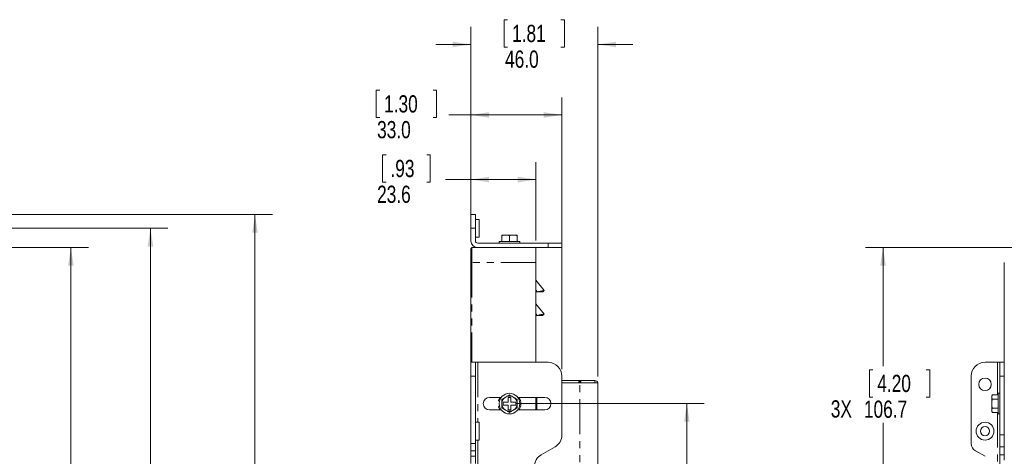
# Model space of a CAD drawing. Header units: millimetres. Extents: x 19 to 844, y 7 to 552.
# Tile 11 of 49: x 361 to 539, y 271 to 350. Entities that reach past the tile are written whole.
import ezdxf

# ---------------------------------------------------------------- set-up
doc = ezdxf.new("R2010")
doc.units = ezdxf.units.MM
doc.linetypes.add('PHANTOM', pattern=[12.7, 6.35, -1.27, 1.27, -1.27, 1.27, -1.27])
doc.styles.add('SLDTEXTSTYLE0', font='TXT', dxfattribs={"width": 0.75})
doc.dimstyles.new('SLDDIMSTYLE0', dxfattribs={"dimtxt": 3.125, "dimasz": 3.302, "dimexe": 0, "dimexo": 0.0625, "dimgap": 0.78125, "dimtad": 0, "dimtih": 1, "dimtoh": 1, "dimlfac": 2, "dimrnd": 1e-09, "dimzin": 12, "dimdsep": 46, "dimtxsty": 'SLDTEXTSTYLE0', "dimsah": 1, "dimcen": 0.09, "dimadec": 0, "dimazin": 3, "dimtfac": 1, "dimtofl": 0, "dimtmove": 0, "dimatfit": 3, "dimfxl": 0, "dimfrac": 2, "dimtolj": 1, "dimtzin": 12, "dimarcsym": 0})
doc.dimstyles.new('SLDDIMSTYLE1', dxfattribs={"dimtxt": 3.125, "dimasz": 3.302, "dimexe": 0, "dimexo": 0.0625, "dimgap": 0.78125, "dimtad": 0, "dimtih": 1, "dimtoh": 1, "dimlfac": 2, "dimrnd": 1e-09, "dimzin": 4, "dimdsep": 46, "dimtxsty": 'SLDTEXTSTYLE0', "dimsah": 1, "dimcen": 0.09, "dimadec": 0, "dimazin": 1, "dimtfac": 1, "dimtofl": 0, "dimtmove": 0, "dimatfit": 3, "dimfxl": 0, "dimfrac": 2, "dimtolj": 1, "dimtzin": 12, "dimarcsym": 0})
doc.dimstyles.new('SLDDIMSTYLE3', dxfattribs={"dimtxt": 3.125, "dimasz": 3.302, "dimexe": 0, "dimexo": 0.0625, "dimgap": 0.78125, "dimtad": 0, "dimtih": 1, "dimtoh": 1, "dimlfac": 2, "dimrnd": 1e-09, "dimzin": 4, "dimdsep": 46, "dimtxsty": 'SLDTEXTSTYLE0', "dimsah": 1, "dimcen": 0.09, "dimadec": 0, "dimazin": 1, "dimtfac": 1, "dimtmove": 0, "dimatfit": 0, "dimfxl": 0, "dimfrac": 2, "dimtolj": 1, "dimtzin": 12, "dimarcsym": 0})

# ---------------------------------------------------------------- blocks, each defined once
blk = doc.blocks.new('*D17')
at = {"color": 7, "linetype": 'Continuous', "lineweight": 0}
for p, q in [((245.07, 314.64), (406.46, 314.64)), ((403.28, 314.64), (403.28, 235.44)), ((397.29, 234.81), (396.66, 234.81)), ((396.66, 234.81), (396.66, 229.85)), ((409.27, 234.81), (409.91, 234.81)), ((409.91, 234.81), (409.91, 229.85)), ((396.66, 229.85), (397.29, 229.85)), ((409.91, 229.85), (409.27, 229.85)), ((403.28, 145.98), (403.28, 225.17)), ((245.07, 145.98), (406.46, 145.98))]:
    blk.add_line(p, q, dxfattribs=at)
for points in [[(403.28, 314.64), (402.78, 311.33), (403.79, 311.33)], [(403.28, 145.98), (403.79, 149.28), (402.78, 149.28)]]:
    blk.add_solid(points, dxfattribs=at)
at = {"color": 7, "linetype": 'Continuous', "lineweight": 0, "char_height": 3.125, "attachment_point": 1, "style": 'SLDTEXTSTYLE0'}
for s, insert in [('13.28', (398.09, 233.88, -3.46)), ('337.3', (396.82, 229.2, -3.46))]:
    blk.add_mtext(s, dxfattribs=dict(at, insert=insert))
blk = doc.blocks.new('*D18')
at = {"color": 7, "linetype": 'Continuous', "lineweight": 0}
for p, q in [((245.97, 312.14), (387.5, 312.14)), ((384.32, 312.14), (384.32, 247.07)), ((381.34, 246.44), (380.7, 246.44)), ((380.7, 246.44), (380.7, 241.48)), ((393.31, 246.44), (393.95, 246.44)), ((393.95, 246.44), (393.95, 241.48)), ((380.7, 241.48), (381.34, 241.48)), ((393.95, 241.48), (393.31, 241.48)), ((384.32, 148.48), (384.32, 236.8)), ((245.97, 148.48), (387.5, 148.48))]:
    blk.add_line(p, q, dxfattribs=at)
for points in [[(384.32, 312.14), (383.82, 308.83), (384.83, 308.83)], [(384.32, 148.48), (384.83, 151.78), (383.82, 151.78)]]:
    blk.add_solid(points, dxfattribs=at)
at = {"color": 7, "linetype": 'Continuous', "lineweight": 0, "char_height": 3.125, "attachment_point": 1, "style": 'SLDTEXTSTYLE0'}
for s, insert in [('12.89', (382.13, 245.5, -3.46)), ('2X', (374.22, 240.88, -3.46)), ('327.3', (380.86, 240.83, -3.46))]:
    blk.add_mtext(s, dxfattribs=dict(at, insert=insert))
blk = doc.blocks.new('*D19')
at = {"color": 7, "linetype": 'Continuous', "lineweight": 0}
for p, q in [((316.73, 308.64), (373.06, 308.64)), ((369.89, 308.64), (369.89, 221.42)), ((363.9, 220.78), (363.27, 220.78)), ((363.27, 220.78), (363.27, 215.82)), ((375.88, 220.78), (376.51, 220.78)), ((376.51, 220.78), (376.51, 215.82)), ((363.27, 215.82), (363.9, 215.82)), ((376.51, 215.82), (375.88, 215.82)), ((369.89, 151.98), (369.89, 211.15)), ((316.73, 151.98), (373.06, 151.98))]:
    blk.add_line(p, q, dxfattribs=at)
for points in [[(369.89, 308.64), (369.38, 305.33), (370.4, 305.33)], [(369.89, 151.98), (370.4, 155.28), (369.38, 155.28)]]:
    blk.add_solid(points, dxfattribs=at)
at = {"color": 7, "linetype": 'Continuous', "lineweight": 0, "char_height": 3.125, "attachment_point": 1, "style": 'SLDTEXTSTYLE0'}
for s, insert in [('12.34', (364.69, 219.85, -3.46)), ('313.3', (363.42, 215.17, -3.46))]:
    blk.add_mtext(s, dxfattribs=dict(at, insert=insert))
blk = doc.blocks.new('*D20')
at = {"color": 7, "linetype": 'Continuous', "lineweight": 0}
for p, q in [((322.93, 287.81), (358.64, 287.81)), ((355.46, 287.81), (355.46, 241.6)), ((350.63, 240.97), (349.99, 240.97)), ((349.99, 240.97), (349.99, 236)), ((360.3, 240.97), (360.93, 240.97)), ((360.93, 240.97), (360.93, 236)), ((349.99, 236), (350.63, 236)), ((360.93, 236), (360.3, 236)), ((355.46, 172.81), (355.46, 231.33)), ((322.93, 172.81), (358.64, 172.81))]:
    blk.add_line(p, q, dxfattribs=at)
for points in [[(355.46, 287.81), (354.95, 284.51), (355.97, 284.51)], [(355.46, 172.81), (355.97, 176.11), (354.95, 176.11)]]:
    blk.add_solid(points, dxfattribs=at)
at = {"color": 7, "linetype": 'Continuous', "lineweight": 0, "char_height": 3.125, "attachment_point": 1, "style": 'SLDTEXTSTYLE0'}
for s, insert in [('9.06', (351.42, 240.03, -3.46)), ('230.0', (349, 235.36, -3.46))]:
    blk.add_mtext(s, dxfattribs=dict(at, insert=insert))
blk = doc.blocks.new('*D28')
at = {"color": 7, "linetype": 'Continuous', "lineweight": 0}
for p, q in [((450.72, 280.31), (484.78, 280.31)), ((481.61, 280.31), (481.61, 235.44)), ((479.77, 234.81), (479.14, 234.81)), ((479.14, 234.81), (479.14, 229.85)), ((489.44, 234.81), (490.08, 234.81)), ((490.08, 234.81), (490.08, 229.85)), ((479.14, 229.85), (479.77, 229.85)), ((490.08, 229.85), (489.44, 229.85)), ((481.61, 180.31), (481.61, 225.17)), ((450.72, 180.31), (484.78, 180.31))]:
    blk.add_line(p, q, dxfattribs=at)
for points in [[(481.61, 280.31), (481.1, 277.01), (482.11, 277.01)], [(481.61, 180.31), (482.11, 183.61), (481.1, 183.61)]]:
    blk.add_solid(points, dxfattribs=at)
at = {"color": 7, "linetype": 'Continuous', "lineweight": 0, "char_height": 3.125, "attachment_point": 1, "style": 'SLDTEXTSTYLE0'}
for s, insert in [('7.87', (480.57, 233.88, 0.05)), ('2X', (472.14, 229.25, 0.05)), ('200.0', (478.14, 229.2, 0.05))]:
    blk.add_mtext(s, dxfattribs=dict(at, insert=insert))
blk = doc.blocks.new('*D29')
at = {"color": 7, "linetype": 'Continuous', "lineweight": 0}
for p, q in [((427.06, 325.49), (426.42, 325.49)), ((426.42, 325.49), (426.42, 320.53)), ((434.42, 325.49), (435.05, 325.49)), ((435.05, 325.49), (435.05, 320.53)), ((442.45, 309.76), (442.45, 324.16)), ((454.24, 309.91), (454.24, 324.16)), ((426.42, 320.53), (427.06, 320.53)), ((435.05, 320.53), (434.42, 320.53)), ((442.45, 320.99), (437.84, 320.99)), ((454.24, 320.99), (442.45, 320.99))]:
    blk.add_line(p, q, dxfattribs=at)
for points in [[(442.45, 320.99), (445.75, 320.48), (445.75, 321.5)], [(454.24, 320.99), (450.93, 321.5), (450.93, 320.48)]]:
    blk.add_solid(points, dxfattribs=at)
at = {"color": 7, "linetype": 'Continuous', "lineweight": 0, "char_height": 3.125, "attachment_point": 1, "style": 'SLDTEXTSTYLE0'}
for s, insert in [('.93', (427.85, 324.56, 0.05)), ('23.6', (425.43, 319.88, 0.05))]:
    blk.add_mtext(s, dxfattribs=dict(at, insert=insert))
blk = doc.blocks.new('*D30')
at = {"color": 7, "linetype": 'Continuous', "lineweight": 0}
for p, q in [((425.9, 337.22), (425.27, 337.22)), ((425.27, 337.22), (425.27, 332.26)), ((435.57, 337.22), (436.21, 337.22)), ((436.21, 337.22), (436.21, 332.26)), ((442.45, 309.76), (442.45, 335.9)), ((458.95, 286.58), (458.95, 335.9)), ((425.27, 332.26), (425.9, 332.26)), ((436.21, 332.26), (435.57, 332.26)), ((442.45, 332.72), (438.47, 332.72)), ((458.95, 332.72), (442.45, 332.72))]:
    blk.add_line(p, q, dxfattribs=at)
for points in [[(442.45, 332.72), (445.75, 332.21), (445.75, 333.23)], [(458.95, 332.72), (455.64, 333.23), (455.64, 332.21)]]:
    blk.add_solid(points, dxfattribs=at)
at = {"color": 7, "linetype": 'Continuous', "lineweight": 0, "char_height": 3.125, "attachment_point": 1, "style": 'SLDTEXTSTYLE0'}
for s, insert in [('1.30', (426.7, 336.29, 0.05)), ('33.0', (425.43, 331.61, 0.05))]:
    blk.add_mtext(s, dxfattribs=dict(at, insert=insert))
blk = doc.blocks.new('*D31')
at = {"color": 7, "linetype": 'Continuous', "lineweight": 0}
for p, q in [((442.45, 309.76), (442.45, 348.69)), ((449.11, 350.01), (448.48, 350.01)), ((448.48, 350.01), (448.48, 345.05)), ((458.78, 350.01), (459.42, 350.01)), ((459.42, 350.01), (459.42, 345.05)), ((465.45, 285.25), (465.45, 348.69)), ((442.45, 345.51), (436.1, 345.51)), ((448.48, 345.05), (449.11, 345.05)), ((459.42, 345.05), (458.78, 345.05)), ((465.45, 345.51), (471.8, 345.51))]:
    blk.add_line(p, q, dxfattribs=at)
for points in [[(442.45, 345.51), (439.14, 346.02), (439.14, 345.01)], [(465.45, 345.51), (468.75, 345.01), (468.75, 346.02)]]:
    blk.add_solid(points, dxfattribs=at)
at = {"color": 7, "linetype": 'Continuous', "lineweight": 0, "char_height": 3.125, "attachment_point": 1, "style": 'SLDTEXTSTYLE0'}
for s, insert in [('1.81', (449.91, 349.08, 0.05)), ('46.0', (448.64, 344.41, 0.05))]:
    blk.add_mtext(s, dxfattribs=dict(at, insert=insert))
blk = doc.blocks.new('*D35')
at = {"color": 7, "linetype": 'Continuous', "lineweight": 0}
for p, q in [((540.62, 308.64), (514.01, 308.64)), ((517.19, 308.64), (517.19, 287.11)), ((515.36, 286.47), (514.72, 286.47)), ((514.72, 286.47), (514.72, 281.51)), ((525.02, 286.47), (525.66, 286.47)), ((525.66, 286.47), (525.66, 281.51)), ((514.72, 281.51), (515.36, 281.51)), ((525.66, 281.51), (525.02, 281.51)), ((517.19, 255.31), (517.19, 276.84)), ((642.28, 255.31), (514.01, 255.31))]:
    blk.add_line(p, q, dxfattribs=at)
for points in [[(517.19, 308.64), (516.68, 305.33), (517.7, 305.33)], [(517.19, 255.31), (517.7, 258.61), (516.68, 258.61)]]:
    blk.add_solid(points, dxfattribs=at)
at = {"color": 7, "linetype": 'Continuous', "lineweight": 0, "char_height": 3.125, "attachment_point": 1, "style": 'SLDTEXTSTYLE0'}
for s, insert in [('4.20', (516.15, 285.54, 3.56)), ('3X', (507.72, 280.91, 3.56)), ('106.7', (513.73, 280.86, 3.56))]:
    blk.add_mtext(s, dxfattribs=dict(at, insert=insert))

msp = doc.modelspace()

# ---------------------------------------------------------------- linework, layer by layer
at = {"color": 7, "linetype": 'Continuous', "lineweight": 15}
for p, q in [((442.4467, 314.6357), (443.2467, 314.6357)), ((442.4467, 312.1357), (442.4467, 314.6357)), ((443.2467, 312.1357), (443.2467, 314.6357)), ((443.9467, 313.7607), (443.2467, 313.7607)), ((443.9467, 313.7607), (443.9467, 312.1357)), ((442.4467, 312.1357), (442.4467, 309.8857)), ((443.2467, 309.8857), (443.2467, 312.1357)), ((443.9467, 312.1357), (443.9467, 310.5107)), ((448.0717, 310.9157), (448.6575, 310.9157)), ((448.0717, 309.7357), (448.0717, 310.7958)), ((448.6575, 310.9157), (448.8608, 310.9157)), ((448.8608, 310.9157), (450.0325, 310.9157)), ((449.4467, 310.7958), (449.4467, 309.7357)), ((450.0325, 310.9157), (450.2358, 310.9157)), ((450.2358, 310.9157), (450.8217, 310.9157)), ((450.8217, 309.7357), (450.8217, 310.7958)), ((443.2467, 310.5107), (443.9467, 310.5107)), ((443.6967, 309.4357), (456.4467, 309.4357)), ((447.5717, 309.7357), (447.5717, 309.4357)), ((447.5717, 309.7357), (451.3217, 309.7357)), ((451.3217, 309.4357), (451.3217, 309.7357)), ((456.4467, 309.4357), (458.9467, 309.4357)), ((458.9467, 308.6357), (458.9467, 309.4357)), ((442.5967, 308.6357), (454.2367, 308.6357)), ((454.2367, 308.6357), (456.4467, 308.6357)), ((458.9467, 308.6357), (456.4467, 308.6357)), ((442.4467, 287.8082), (442.4467, 305.9357)), ((454.2367, 287.8082), (454.2367, 305.9357)), ((539.1889, 287.8082), (539.1889, 305.9357)), ((454.2367, 302.7235), (455.749, 300.8331)), ((454.2367, 300.5832), (454.49, 300.5832)), ((455.4367, 300.5832), (455.4896, 300.6255)), ((455.4896, 300.6255), (455.7489, 300.8325)), ((455.4896, 300.6255), (455.7489, 300.8325)), ((455.49, 300.6258), (455.7489, 300.8325)), ((455.49, 300.6258), (455.7489, 300.8325)), ((455.746, 300.8327), (455.7508, 300.8365)), ((455.746, 300.8327), (455.7508, 300.8365)), ((455.746, 300.8327), (455.7508, 300.8365)), ((455.746, 300.8327), (455.7508, 300.8365)), ((455.746, 300.8327), (455.7508, 300.8365)), ((455.746, 300.8327), (455.7508, 300.8365)), ((454.2367, 298.4485), (455.749, 296.5581)), ((455.4896, 296.3505), (455.7508, 296.559)), ((455.4896, 296.3505), (455.7508, 296.559)), ((455.4896, 296.3505), (455.7508, 296.559)), ((455.4896, 296.3505), (455.7489, 296.5575)), ((455.4896, 296.3505), (455.7489, 296.5575)), ((455.4897, 296.3505), (455.7508, 296.559)), ((455.4897, 296.3505), (455.7508, 296.559)), ((455.4897, 296.3505), (455.7508, 296.559)), ((455.49, 296.3508), (455.7489, 296.5575)), ((454.2367, 296.3082), (454.49, 296.3082)), ((455.4367, 296.3082), (455.4896, 296.3505)), ((442.4467, 287.8082), (443.2467, 287.8082)), ((442.4467, 285.3082), (442.4467, 287.8082)), ((443.2467, 285.3082), (443.2467, 287.8082)), ((443.2467, 287.8082), (443.6967, 287.8082)), ((456.4467, 287.8082), (443.6967, 287.8082)), ((535.6889, 287.8082), (537.9389, 287.8082)), ((537.9389, 287.8082), (538.3889, 287.8082)), ((538.3889, 285.3082), (538.3889, 287.8082)), ((538.3889, 287.8082), (539.1889, 287.8082)), ((539.1889, 287.8082), (539.1889, 285.3082)), ((442.4467, 285.3082), (442.4467, 273.0495)), ((443.2467, 273.0495), (443.2467, 285.3082)), ((458.9467, 274.6383), (458.9467, 285.3082)), ((461.9967, 284.4807), (458.9467, 284.4807)), ((458.9467, 284.0807), (461.9967, 284.0807)), ((458.9467, 284.0807), (462.1967, 284.0807)), ((462.1967, 284.0807), (462.1967, 284.4807)), ((464.9467, 284.0807), (464.9467, 284.4807)), ((465.4467, 185.9807), (465.4467, 283.9807)), ((533.1889, 273.0495), (533.1889, 285.3082)), ((538.3889, 274.6383), (538.3889, 285.3082)), ((539.1889, 285.3082), (539.1889, 274.6383)), ((538.3889, 282.1832), (538.0889, 282.1832)), ((538.0889, 280.3082), (538.0889, 282.1832)), ((445.8217, 281.4332), (447.9467, 281.4332)), ((447.4529, 280.8832), (447.7132, 281.4332)), ((448.0717, 280.4256), (448.0717, 280.1908)), ((448.3217, 280.5582), (449.1967, 280.5582)), ((448.3217, 280.0582), (448.3217, 280.5582)), ((448.8608, 281.5577), (448.6575, 281.4403)), ((449.1967, 281.4332), (449.6967, 281.4332)), ((449.1967, 280.5582), (449.1967, 281.4332)), ((449.6967, 281.4332), (449.6967, 280.5582)), ((449.6967, 280.5582), (450.5717, 280.5582)), ((450.2358, 281.4403), (450.0325, 281.5577)), ((450.5717, 280.5582), (450.5717, 280.0582)), ((450.8217, 280.1908), (450.8217, 280.4256)), ((450.9467, 281.4332), (455.8217, 281.4332)), ((451.1801, 281.4332), (451.4404, 280.8832)), ((454.2367, 279.1832), (454.2367, 281.4332)), ((537.0288, 281.8959), (536.9089, 281.6882)), ((536.9089, 281.5577), (536.9089, 281.6882)), ((536.9089, 281.4403), (536.9089, 281.5577)), ((536.9089, 280.4256), (536.9089, 281.4403)), ((536.9089, 280.1908), (536.9089, 280.4256)), ((538.0889, 281.8959), (537.0288, 281.8959)), ((537.0288, 281.1021), (538.0889, 281.1021)), ((447.9467, 279.1832), (445.8217, 279.1832)), ((447.7132, 279.1832), (447.4529, 279.7332)), ((449.1967, 280.0582), (448.3217, 280.0582)), ((448.6575, 279.1761), (448.8608, 279.0587)), ((449.1967, 279.1832), (449.1967, 280.0582)), ((449.6967, 279.1832), (449.1967, 279.1832)), ((449.6967, 280.0582), (449.6967, 279.1832)), ((450.5717, 280.0582), (449.6967, 280.0582)), ((450.0325, 279.0587), (450.2358, 279.1761)), ((455.8217, 279.1832), (450.9467, 279.1832)), ((536.9089, 279.1761), (536.9089, 280.1908)), ((536.9089, 279.0587), (536.9089, 279.1761)), ((536.9089, 278.9282), (536.9089, 279.0587)), ((536.9089, 278.9282), (537.0288, 278.7205)), ((537.0288, 279.5143), (538.0889, 279.5143)), ((538.0889, 278.7205), (537.0288, 278.7205)), ((538.0889, 278.4332), (538.0889, 280.3082)), ((443.9467, 276.9332), (443.2467, 276.9332)), ((443.9467, 276.9332), (443.9467, 275.3082)), ((538.0889, 278.4332), (538.3889, 278.4332)), ((443.9467, 275.3082), (443.9467, 273.6832)), ((443.2467, 273.6832), (443.9467, 273.6832)), ((538.3889, 272.4733), (538.3889, 274.6383)), ((539.1889, 274.6383), (539.1889, 272.4733)), ((442.4467, 271.7503), (442.4467, 273.0495)), ((442.4467, 270.7411), (442.4467, 271.7503)), ((443.2467, 271.7503), (443.2467, 273.0495)), ((443.2467, 270.7411), (443.2467, 271.7503)), ((455.1967, 271.0299), (457.6967, 272.4733)), ((535.6885, 270.7411), (533.9393, 271.7503)), ((538.3889, 271.0299), (538.3889, 272.4733)), ((539.1889, 272.4733), (539.1889, 271.0299)), ((442.4467, 270.7411), (442.4467, 269.4419)), ((443.2467, 269.4419), (443.2467, 270.7411)), ((538.3889, 268.8648), (538.3889, 271.0299)), ((539.1889, 270.0335), (539.1889, 271.0299))]:
    msp.add_line(p, q, dxfattribs=at)
at = {"color": 8, "linetype": 'PHANTOM', "lineweight": 0}
for p, q in [((443.2467, 312.1357), (442.4467, 312.1357)), ((456.4467, 308.6357), (456.4467, 309.4357)), ((442.5967, 308.6357), (442.5967, 305.9357)), ((442.5967, 305.9357), (442.4467, 305.9357)), ((454.2367, 305.9357), (442.5967, 305.9357)), ((442.5967, 305.9357), (442.5967, 287.8082)), ((454.49, 300.5832), (454.2367, 300.8998)), ((454.49, 296.3082), (454.2367, 296.6248)), ((443.6967, 287.8082), (443.6967, 276.9332)), ((537.9389, 287.8082), (537.9389, 281.8959)), ((443.2467, 285.3082), (442.4467, 285.3082)), ((461.9967, 284.0807), (461.9967, 284.4807)), ((462.1967, 185.8807), (462.1967, 284.0807)), ((462.3827, 284.0807), (462.3831, 284.4807)), ((538.3889, 285.3082), (539.1889, 285.3082)), ((454.3867, 281.4332), (454.3867, 279.1832)), ((537.9389, 278.7205), (537.9389, 181.8959)), ((443.6967, 273.6832), (443.6967, 186.9332)), ((539.1889, 274.6383), (538.3889, 274.6383)), ((442.4467, 273.0495), (443.2467, 273.0495)), ((442.4467, 271.7503), (443.2467, 271.7503)), ((539.1889, 272.4733), (538.3889, 272.4733)), ((443.2467, 270.7411), (442.4467, 270.7411)), ((539.1889, 271.0299), (538.3889, 271.0299))]:
    msp.add_line(p, q, dxfattribs=at)
at = {"color": 7, "linetype": 'Continuous', "lineweight": 15}
for centre, radius in [((535.6889, 283.8082), 1.125), ((449.4467, 280.3082), 1.875), ((535.6889, 275.3082), 1.625), ((535.6889, 275.3082), 0.825)]:
    msp.add_circle(centre, radius, dxfattribs=at)
for centre, radius, start, end in [((443.6967, 309.8857), 1.25, 180, 270), ((443.6967, 309.8857), 0.45, 180, 270), ((442.5967, 308.4857), 0.15, 90, 180), ((456.4467, 285.3082), 2.5, 360, 90), ((535.6889, 285.3082), 2.5, 90, 180), ((445.8217, 280.3082), 1.125, 90, 270), ((449.4467, 280.3082), 1.38, 124.878814, 175.121186), ((449.4467, 280.3082), 1.38, 64.878814, 115.121186), ((449.4467, 280.3082), 1.38, 4.878814, 55.121186), ((455.8217, 280.3082), 1.125, 270, 90), ((449.4467, 280.3082), 1.38, 184.878814, 235.121186), ((449.4467, 280.3082), 1.38, 244.878814, 295.121186), ((449.4467, 280.3082), 1.38, 304.878814, 355.121186), ((456.4467, 274.6383), 2.5, 300, 360), ((534.6889, 273.0495), 1.5, 180, 240.018361), ((456.4467, 268.8648), 2.5, 120, 180)]:
    msp.add_arc(centre, radius, start, end, dxfattribs=at)
for points in [[(448.6575, 310.9157), (448.4579, 310.9044), (448.2633, 310.8597), (448.0717, 310.7958)], [(448.0717, 310.7958), (448.0717, 310.8597), (448.0717, 310.9044), (448.0717, 310.9157)], [(449.4467, 310.7958), (449.2551, 310.8597), (449.0605, 310.9044), (448.8608, 310.9157)], [(450.0325, 310.9157), (449.8329, 310.9044), (449.6383, 310.8597), (449.4467, 310.7958)], [(450.8217, 310.7958), (450.6301, 310.8597), (450.4355, 310.9044), (450.2358, 310.9157)], [(450.8217, 310.9157), (450.8217, 310.9044), (450.8217, 310.8597), (450.8217, 310.7958)], [(465.4467, 283.9807), (465.4467, 284.014), (465.433, 284.0474), (465.4057, 284.0807)], [(448.0717, 281.1021), (448.2633, 281.2127), (448.4579, 281.325), (448.6575, 281.4403)], [(448.0717, 280.4256), (448.0717, 280.6561), (448.0717, 280.8808), (448.0717, 281.1021)], [(448.8608, 281.5577), (449.0605, 281.673), (449.2551, 281.7853), (449.4467, 281.8959)], [(449.4467, 281.8959), (449.6383, 281.7853), (449.8329, 281.673), (450.0325, 281.5577)], [(450.2358, 281.4403), (450.4355, 281.325), (450.6301, 281.2127), (450.8217, 281.1021)], [(450.8217, 281.1021), (450.8217, 280.8808), (450.8217, 280.6561), (450.8217, 280.4256)], [(537.0288, 281.8959), (536.965, 281.7853), (536.9202, 281.673), (536.9089, 281.5577)], [(536.9089, 281.4403), (536.9202, 281.325), (536.965, 281.2127), (537.0288, 281.1021)], [(537.0288, 281.1021), (536.965, 280.8808), (536.9202, 280.6561), (536.9089, 280.4256)], [(448.0717, 279.5143), (448.0717, 279.7356), (448.0717, 279.9603), (448.0717, 280.1908)], [(448.6575, 279.1761), (448.4579, 279.2914), (448.2633, 279.4037), (448.0717, 279.5143)], [(448.8608, 279.0587), (449.0605, 278.9434), (449.2551, 278.8311), (449.4467, 278.7205)], [(449.4467, 278.7205), (449.6383, 278.8311), (449.8329, 278.9434), (450.0325, 279.0587)], [(450.8217, 279.5143), (450.6301, 279.4037), (450.4355, 279.2914), (450.2358, 279.1761)], [(450.8217, 280.1908), (450.8217, 279.9603), (450.8217, 279.7356), (450.8217, 279.5143)], [(536.9089, 280.1908), (536.9202, 279.9603), (536.965, 279.7356), (537.0288, 279.5143)], [(537.0288, 279.5143), (536.965, 279.4037), (536.9202, 279.2914), (536.9089, 279.1761)], [(537.0288, 278.7205), (536.965, 278.8311), (536.9202, 278.9434), (536.9089, 279.0587)]]:
    msp.add_open_spline(points, degree=3, dxfattribs=at)
for points, knots in [([(442.4467, 305.9357), (442.4467, 305.9731), (442.4467, 306.0477), (442.4467, 306.1592), (442.4467, 306.2696), (442.4467, 306.3791), (442.4467, 306.4876), (442.4467, 306.5952), (442.4467, 306.7018), (442.4467, 306.8075), (442.4467, 307.0322), (442.4467, 307.3621), (442.4467, 307.75), (442.4467, 308.0704), (442.4467, 308.2594), (442.4467, 308.3637), (442.4467, 308.4184), (442.4467, 308.4571), (442.4467, 308.4812), (442.4467, 308.4842), (442.4467, 308.4857)], [0, 0, 0, 0, 0.02805616, 0.05592432, 0.0836569, 0.11130712, 0.13892866, 0.16657537, 0.19430096, 0.22215867, 0.25020099, 0.37507579, 0.50002132, 0.62489612, 0.74984165, 0.80015193, 0.85001073, 0.8997295, 0.94962232, 1, 1, 1, 1]), ([(454.2367, 308.6357), (454.2367, 308.6357), (454.2367, 308.5654), (454.2367, 308.2949), (454.2367, 308.0948), (454.2367, 307.595), (454.2367, 307.2955), (454.2367, 306.6424), (454.2367, 306.2891), (454.2367, 305.9357)], [0, 0, 0, 0, 0.25, 0.25, 0.5, 0.5, 0.75, 0.75, 1, 1, 1, 1]), ([(455.7426, 300.8323), (455.7342, 300.8305), (455.7183, 300.8273), (455.5335, 300.8125), (455.2308, 300.7848), (454.8697, 300.7044), (454.6153, 300.6232), (454.49, 300.5832)], [0, 0, 0, 0, 0.3225386, 0.60300979, 0.81831324, 0.91048736, 1, 1, 1, 1]), ([(455.4367, 300.5832), (455.4256, 300.5832), (455.406, 300.5832), (455.2212, 300.5832), (454.9104, 300.5832), (454.6534, 300.5832), (454.5361, 300.5832), (454.5245, 300.5832)], [0, 0, 0, 0, 0.3891299, 0.68950032, 0.90761493, 0.99092512, 1, 1, 1, 1]), ([(455.7426, 296.5573), (455.7342, 296.5555), (455.7183, 296.5523), (455.5335, 296.5375), (455.2308, 296.5098), (454.8697, 296.4293), (454.6153, 296.3482), (454.49, 296.3082)], [0, 0, 0, 0, 0.3225339, 0.603007, 0.81831199, 0.91048674, 1, 1, 1, 1]), ([(455.4367, 296.3082), (455.4256, 296.3082), (455.406, 296.3082), (455.2212, 296.3082), (454.9104, 296.3082), (454.6534, 296.3082), (454.5359, 296.3082), (454.5243, 296.3082)], [0, 0, 0, 0, 0.38911039, 0.68946574, 0.90756941, 0.99087543, 1, 1, 1, 1]), ([(461.9967, 284.4807), (462.0075, 284.4807), (462.0286, 284.4807), (462.0593, 284.4807), (462.0879, 284.4807), (462.1145, 284.4807), (462.1404, 284.4807), (462.164, 284.4807), (462.1824, 284.4807), (462.1944, 284.4807), (462.1959, 284.4807), (462.1967, 284.4807)], [0, 0, 0, 0, 0.10304244, 0.20211115, 0.29965259, 0.39822698, 0.50031688, 0.62379799, 0.75017337, 0.87289202, 1, 1, 1, 1]), ([(462.1967, 284.0807), (462.1967, 284.0807), (462.1751, 284.0807), (462.1011, 284.0807), (462.049, 284.0807), (461.9967, 284.0807)], [0, 0, 0, 0, 0.5, 0.5, 1, 1, 1, 1]), ([(462.1967, 284.4807), (462.1967, 284.4807), (462.2163, 284.4807), (462.2847, 284.4807), (462.3331, 284.4807), (462.3831, 284.4807)], [0, 0, 0, 0, 0.5, 0.5, 1, 1, 1, 1]), ([(462.1967, 284.0807), (462.2395, 284.0807), (462.3249, 284.0807), (462.4524, 284.0807), (462.5791, 284.0807), (462.705, 284.0807), (462.8299, 284.0807), (462.9539, 284.0807), (463.0771, 284.0807), (463.1993, 284.0807), (463.4603, 284.0807), (463.8471, 284.0807), (464.3157, 284.0807), (464.7201, 284.0807), (464.9799, 284.0807), (465.138, 284.0807), (465.2289, 284.0807), (465.3039, 284.0807), (465.3647, 284.0807), (465.392, 284.0807), (465.4057, 284.0807)], [0, 0, 0, 0, 0.02800219, 0.05585272, 0.08359402, 0.11126901, 0.13892095, 0.16659319, 0.19432898, 0.22217128, 0.25016256, 0.37506213, 0.50001738, 0.62491695, 0.7498722, 0.80012287, 0.8500094, 0.89978289, 0.94969618, 1, 1, 1, 1]), ([(462.3827, 284.0807), (462.3328, 284.0807), (462.2845, 284.0807), (462.2163, 284.0807), (462.1967, 284.0807), (462.1967, 284.0807)], [0, 0, 0, 0, 0.5, 0.5, 1, 1, 1, 1]), ([(462.3831, 284.4807), (462.4216, 284.4807), (462.4984, 284.4807), (462.6126, 284.4807), (462.7256, 284.4807), (462.8374, 284.4807), (462.9479, 284.4807), (463.0572, 284.4807), (463.1652, 284.4807), (463.272, 284.4807), (463.4988, 284.4807), (463.8301, 284.4807), (464.2174, 284.4807), (464.5357, 284.4807), (464.7229, 284.4807), (464.8261, 284.4807), (464.8801, 284.4807), (464.9183, 284.4807), (464.9423, 284.4807), (464.9452, 284.4807), (464.9467, 284.4807)], [0, 0, 0, 0, 0.02805143, 0.0559262, 0.08367225, 0.11133818, 0.13897298, 0.16662586, 0.1943459, 0.22218182, 0.25018176, 0.37506233, 0.50001623, 0.62484897, 0.74985292, 0.80010309, 0.84995704, 0.89970016, 0.94961972, 1, 1, 1, 1]), ([(465.4366, 284.0807), (465.4138, 284.1925), (465.3513, 284.2958), (465.1745, 284.4402), (465.0608, 284.4807), (464.9467, 284.4807)], [0, 0, 0, 0, 0.5, 0.5, 1, 1, 1, 1]), ([(465.4366, 284.0807), (465.4395, 284.0642), (465.4454, 284.0311), (465.4463, 283.9975), (465.4467, 283.9807)], [0, 0, 0, 0, 0.50000172, 1, 1, 1, 1]), ([(447.6468, 280.7076), (447.6294, 280.7321), (447.5783, 280.8044), (447.5027, 280.8519), (447.4529, 280.8832)], [0, 0, 0, 0, 0.34033517, 1, 1, 1, 1]), ([(451.4404, 280.8832), (451.4746, 280.7263), (451.5431, 280.4125), (451.5023, 279.93), (451.385, 279.5082), (451.2374, 279.2782), (451.1765, 279.1832)], [0, 0, 0, 0, 0.26998987, 0.53997992, 0.80997145, 1, 1, 1, 1]), ([(447.4529, 279.7332), (447.5027, 279.7646), (447.5796, 279.8132), (447.6317, 279.887), (447.65, 279.913)], [0, 0, 0, 0, 0.64667357, 1, 1, 1, 1])]:
    msp.add_open_spline(points, degree=3, knots=knots, dxfattribs=at)

# ---------------------------------------------------------------- dimensions: what is measured, and where the dimension line sits
at = {"color": 7, "linetype": 'Continuous', "lineweight": 0}
for base, p2, dimstyle, picture, middle in [((465.4467, 345.5132), (465.4467, 283.9807), 'SLDDIMSTYLE3', '*D31', (453.9467, 345.5132)), ((458.9467, 332.7207), (458.9467, 285.3082), 'SLDDIMSTYLE1', '*D30', (430.7382, 332.7207)), ((454.2367, 320.9899), (454.2367, 308.6357), 'SLDDIMSTYLE0', '*D29', (430.7382, 320.9899))]:
    dim = msp.add_linear_dim(base=base, p1=(442.4467, 308.4857), p2=p2, dimstyle=dimstyle, dxfattribs=at)
    dim.commit()
    dim.dimension.update_dxf_attribs({"geometry": picture, "text_midpoint": middle, "dimtype": 160})
for base, p1, p2, dimstyle, picture, middle in [((403.2837, 145.9807), (243.8042, 314.6357), (243.8042, 145.9807), 'SLDDIMSTYLE0', '*D17', (403.2837, 230.3082)), ((369.8898, 151.9807), (315.4642, 308.6357), (315.4642, 151.9807), 'SLDDIMSTYLE0', '*D19', (369.8898, 216.2807)), ((355.4625, 172.8082), (321.6642, 287.8082), (321.6642, 172.8082), 'SLDDIMSTYLE1', '*D20', (355.4625, 236.4644))]:
    dim = msp.add_linear_dim(base=base, p1=p1, p2=p2, angle=90, dimstyle=dimstyle, dxfattribs=at)
    dim.commit()
    dim.dimension.update_dxf_attribs({"geometry": picture, "text_midpoint": middle, "dimtype": 160})
for base, p1, p2, text, dimstyle, picture, middle in [((384.3233, 148.4807), (244.6992, 312.1357), (244.6992, 148.4807), '2X <>', 'SLDDIMSTYLE0', '*D18', (384.3233, 241.936)), ((517.1889, 255.3077), (541.8889, 308.6357), (643.5489, 255.3077), '3X <>', 'SLDDIMSTYLE0', '*D35', (517.1889, 281.9717)), ((481.6066, 180.3082), (449.4467, 280.3082), (449.4467, 180.3082), '2X <>', 'SLDDIMSTYLE1', '*D28', (481.6066, 230.3082))]:
    dim = msp.add_linear_dim(base=base, p1=p1, p2=p2, angle=90, text=text, dimstyle=dimstyle, dxfattribs=at)
    dim.commit()
    dim.dimension.update_dxf_attribs({"geometry": picture, "text_midpoint": middle, "dimtype": 160})

doc.saveas('drawing.dxf')
